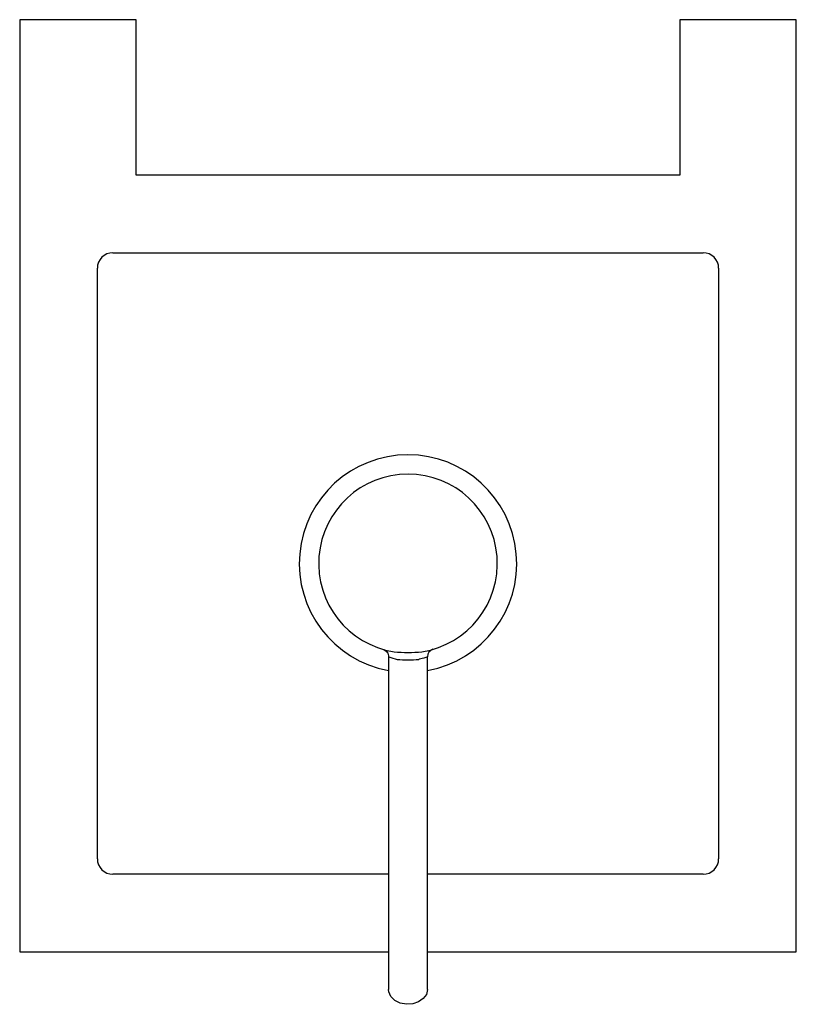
# Model space of a CAD drawing. Header units: millimetres. Extents: x 978.211 to 978.311, y 189.196 to 189.322.
import ezdxf

# ---------------------------------------------------------------- set-up
doc = ezdxf.new("R2010")
doc.units = ezdxf.units.MM
doc.layers.add('SANINDUSA', color=3, linetype='Continuous')

msp = doc.modelspace()

# ---------------------------------------------------------------- linework, layer by layer
at = {"layer": 'SANINDUSA'}
for p, q in [((978.2257114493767, 189.3224906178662), (978.2107114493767, 189.3224906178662)), ((978.2107114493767, 189.3224906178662), (978.2107114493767, 189.2024906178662)), ((978.2257114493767, 189.3024906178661), (978.2257114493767, 189.3224906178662)), ((978.3107114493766, 189.3224906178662), (978.2957114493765, 189.3224906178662)), ((978.2957114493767, 189.3224906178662), (978.2957114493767, 189.3024906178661)), ((978.3107114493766, 189.2024906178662), (978.3107114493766, 189.3224906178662)), ((978.2957114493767, 189.3024906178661), (978.2257114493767, 189.3024906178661)), ((978.2227114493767, 189.2924906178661), (978.2987114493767, 189.2924906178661)), ((978.2207114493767, 189.2144906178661), (978.2207114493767, 189.2904906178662)), ((978.3007114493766, 189.2904906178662), (978.3007114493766, 189.2144906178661)), ((978.2575308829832, 189.2414392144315), (978.2575530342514, 189.241432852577)), ((978.2582114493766, 189.2404780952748), (978.2582114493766, 189.197652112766)), ((978.2632114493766, 189.197652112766), (978.2632114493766, 189.2404906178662)), ((978.2582114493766, 189.2124906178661), (978.2227114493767, 189.2124906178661)), ((978.2987114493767, 189.2124906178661), (978.2632114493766, 189.2124906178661)), ((978.2107114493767, 189.2024906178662), (978.2582114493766, 189.2024906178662)), ((978.2632114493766, 189.2024906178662), (978.3107114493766, 189.2024906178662))]:
    msp.add_line(p, q, dxfattribs=at)
at = {"layer": 'SANINDUSA', "flags": 128}
for points in [[(978.2574950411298, 189.2414494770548), (978.2574944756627, 189.241449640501), (978.2574985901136, 189.2414484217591), (978.2575032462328, 189.2414470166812), (978.257509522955, 189.241445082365), (978.2575195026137, 189.2414419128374), (978.2575489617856, 189.2414318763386), (978.2576165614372, 189.2414048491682), (978.2577453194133, 189.2413362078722), (978.2579479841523, 189.241167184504), (978.2581051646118, 189.2409397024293), (978.2582027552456, 189.2406243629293), (978.2581961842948, 189.2404802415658)], [(978.263211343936, 189.2404905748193), (978.2632114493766, 189.2404906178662), (978.2631180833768, 189.2404532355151), (978.2627576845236, 189.2403232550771), (978.2627519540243, 189.240321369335), (978.2621666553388, 189.2401578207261), (978.2620999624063, 189.2401427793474)], [(978.2632114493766, 189.197652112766), (978.2630759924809, 189.1970331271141), (978.2626843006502, 189.196481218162), (978.262078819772, 189.1960561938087), (978.2613251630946, 189.1958041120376), (978.2605050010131, 189.1957522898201), (978.2597072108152, 189.1959063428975), (978.2590182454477, 189.1962495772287), (978.2585127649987, 189.1967447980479), (978.2582455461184, 189.1973383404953), (978.2582114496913, 189.1976530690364)]]:
    msp.add_lwpolyline(points, dxfattribs=at)
at = {"layer": 'SANINDUSA'}
for centre, radius, start, end in [((978.2227114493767, 189.2904906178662), 0.002, 90, 180), ((978.2987114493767, 189.2904906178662), 0.002, 0, 90), ((978.2607114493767, 189.2524906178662), 0.014, 280.360918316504, 259.664280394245), ((978.2607114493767, 189.2524906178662), 0.0115000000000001, 278.9413021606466, 261.0586978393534), ((978.2607114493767, 189.2577795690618), 0.0167448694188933, 263.8725351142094, 276.1274648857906), ((978.2642077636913, 189.2405002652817), 0.0009896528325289, 106.8594902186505, 180.6047424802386), ((978.2607973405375, 189.2468029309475), 0.006821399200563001, 248.0021717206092, 257.517350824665), ((978.2607114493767, 189.255262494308), 0.0151833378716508, 264.7529821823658, 275.2470178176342), ((978.2227114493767, 189.2144906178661), 0.002, 180, 270), ((978.2987114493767, 189.2144906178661), 0.002, 270, 0)]:
    msp.add_arc(centre, radius, start, end, dxfattribs=at)

doc.saveas('drawing.dxf')
